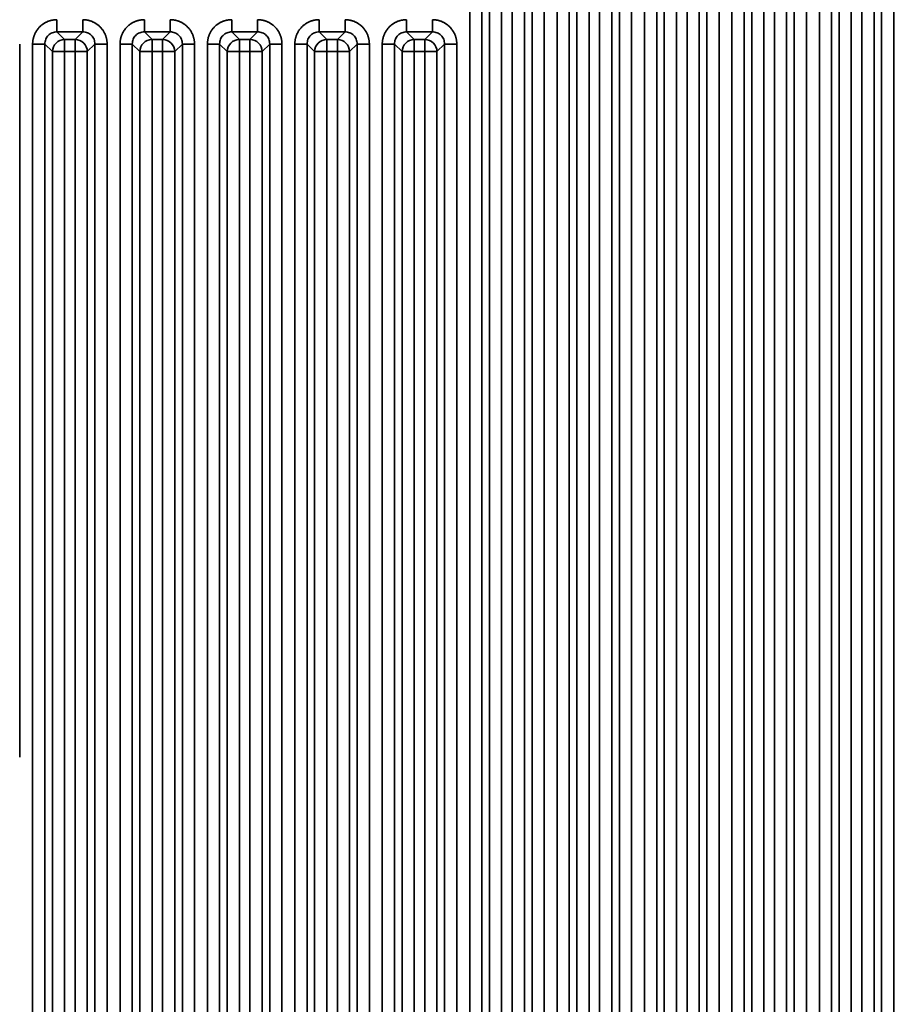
# Model space of a CAD drawing. Header units: millimetres. Extents: x 31 to 1647, y 187 to 975.
# Tile 118 of 151: x 1363 to 1413, y 634 to 690. Entities that reach past the tile are written whole.
import ezdxf

# ---------------------------------------------------------------- set-up
doc = ezdxf.new("R2010")
doc.units = ezdxf.units.MM
doc.layers.add('1', color=7, linetype='Continuous', true_color=0xffffff)
doc.styles.add('kanji2', font='simplex.shx', dxfattribs={"bigfont": 'bigfont.shx'})
doc.dimstyles.get("Standard").update_dxf_attribs({"dimtxt": 0.18, "dimasz": 0.18, "dimexe": 0.18, "dimexo": 0.0625, "dimgap": 0.09, "dimtad": 0, "dimtih": 1, "dimtoh": 1, "dimdec": 4, "dimzin": 0, "dimdsep": 46, "dimtxsty": 'Standard', "dimcen": 0.09, "dimadec": 0, "dimazin": 0, "dimtfac": 1, "dimtdec": 4, "dimtofl": 0, "dimtmove": 0, "dimatfit": 3, "dimfxl": 1, "dimtolj": 1, "dimtzin": 0, "dimarcsym": 0})

# ---------------------------------------------------------------- blocks, each defined once
blk = doc.blocks.new('_U13')
at = {"layer": '1', "color": 146, "lineweight": 13}
for p, q in [((1160.14034, 489.863674), (1160.14034, 794.404317)), ((1501.572678, 489.784801), (1501.572678, 794.404317)), ((1160.14034, 792.404317), (1163.140337, 793.208165)), ((1501.572678, 792.404317), (1498.572675, 793.208165)), ((1160.14034, 792.404317), (1501.572678, 792.404317)), ((1160.14034, 792.404317), (1163.140342, 791.600469)), ((1501.572678, 792.404317), (1498.572681, 791.600469))]:
    blk.add_line(p, q, dxfattribs=at)
at = {"layer": '1', "color": 146, "linetype": 'Continuous', "lineweight": 13, "insert": (1324.478493, 792.170809), "char_height": 3, "attachment_point": 7, "line_spacing_factor": 0.63253, "style": 'kanji2'}
blk.add_mtext('\\W0.9183;341.4', dxfattribs=at)
blk = doc.blocks.new('_Open')
at = {"color": 0, "linetype": 'ByBlock', "lineweight": -2}
for p, q in [((-1, 0.166667), (0, 0)), ((-1, -0.166667), (0, 0)), ((0, 0), (-1, 0))]:
    blk.add_line(p, q, dxfattribs=at)
blk = doc.blocks.new('_U14')
at = {"layer": '1', "color": 146, "lineweight": 13}
for p, q in [((1042.396509, 415.784238), (1042.396509, 818.404317)), ((1619.316509, 415.784238), (1619.316509, 818.404317)), ((1042.396509, 816.404317), (1045.396506, 817.208165)), ((1619.316509, 816.404317), (1616.316506, 817.208165)), ((1042.396509, 816.404317), (1619.316509, 816.404317)), ((1042.396509, 816.404317), (1045.396512, 815.600469)), ((1619.316509, 816.404317), (1616.316512, 815.600469))]:
    blk.add_line(p, q, dxfattribs=at)
at = {"layer": '1', "color": 146, "linetype": 'Continuous', "lineweight": 13, "insert": (1324.478493, 816.170809), "char_height": 3, "attachment_point": 7, "line_spacing_factor": 0.63253, "style": 'kanji2'}
blk.add_mtext('\\W0.9303;576.9', dxfattribs=at)
blk = doc.blocks.new('_U28')
at = {"layer": '1', "color": 146, "lineweight": 13}
for p, q in [((1619.316509, 703.864238), (966.892589, 703.864238)), ((968.892589, 703.864238), (968.088741, 700.864235)), ((968.892589, 703.864238), (968.892589, 415.784238)), ((968.892589, 703.864238), (969.696437, 700.864241)), ((968.892589, 415.784238), (968.088741, 418.784235)), ((968.892589, 415.784238), (969.696437, 418.784241)), ((1619.316509, 415.784238), (966.892589, 415.784238))]:
    blk.add_line(p, q, dxfattribs=at)
at = {"layer": '1', "color": 146, "linetype": 'Continuous', "lineweight": 13, "insert": (969.420097, 553.422222), "char_height": 3, "attachment_point": 7, "rotation": 90, "line_spacing_factor": 0.63253, "style": 'kanji2'}
blk.add_mtext('\\W0.9631;288.1', dxfattribs=at)

msp = doc.modelspace()

# ---------------------------------------------------------------- linework, layer by layer
at = {"layer": '1', "color": 18, "linetype": 'Continuous', "lineweight": 35}
for p, q in [((1388.7262, 446.5863), (1388.7262, 725.5372)), ((1389.4224, 725.5372), (1389.4224, 446.5863)), ((1392.2906, 446.5863), (1392.2906, 725.5372)), ((1392.9868, 725.5372), (1392.9868, 446.5863)), ((1393.7262, 446.5863), (1393.7262, 725.5372)), ((1394.4224, 725.5372), (1394.4224, 446.5863)), ((1397.2906, 446.5863), (1397.2906, 725.5372)), ((1397.9868, 725.5372), (1397.9868, 446.5863)), ((1398.7262, 446.5863), (1398.7262, 725.5372)), ((1399.4224, 725.5372), (1399.4224, 446.5863)), ((1402.2906, 446.5863), (1402.2906, 725.5372)), ((1402.9868, 725.5372), (1402.9868, 446.5863)), ((1403.7262, 446.5863), (1403.7262, 725.5372)), ((1404.4224, 725.5372), (1404.4224, 446.5863)), ((1407.2906, 446.5863), (1407.2906, 725.5372)), ((1407.9868, 725.5372), (1407.9868, 446.5863)), ((1408.7262, 446.5863), (1408.7262, 725.5372)), ((1409.4224, 725.5372), (1409.4224, 446.5863)), ((1412.2906, 446.5863), (1412.2906, 725.5372)), ((1412.9868, 725.5372), (1412.9868, 446.5863)), ((1389.8582, 447.0221), (1389.8582, 725.1014)), ((1390.5544, 725.1014), (1390.5544, 447.0221)), ((1391.1587, 447.0221), (1391.1587, 725.1014)), ((1391.8548, 725.1014), (1391.8548, 447.0221)), ((1394.8582, 447.0221), (1394.8582, 725.1014)), ((1395.5544, 725.1014), (1395.5544, 447.0221)), ((1396.1587, 447.0221), (1396.1587, 725.1014)), ((1396.8548, 725.1014), (1396.8548, 447.0221)), ((1399.8582, 447.0221), (1399.8582, 725.1014)), ((1400.5544, 725.1014), (1400.5544, 447.0221)), ((1401.1587, 447.0221), (1401.1587, 725.1014)), ((1401.8548, 725.1014), (1401.8548, 447.0221)), ((1404.8582, 447.0221), (1404.8582, 725.1014)), ((1405.5544, 725.1014), (1405.5544, 447.0221)), ((1406.1587, 447.0221), (1406.1587, 725.1014)), ((1406.8548, 725.1014), (1406.8548, 447.0221)), ((1409.8582, 447.0221), (1409.8582, 725.1014)), ((1410.5544, 725.1014), (1410.5544, 447.0221)), ((1411.1587, 447.0221), (1411.1587, 725.1014)), ((1411.8548, 725.1014), (1411.8548, 447.0221)), ((1365.1186, 689.3584), (1365.5544, 688.9226)), ((1366.5945, 689.3584), (1365.1186, 689.3584)), ((1366.1587, 688.9226), (1366.5945, 689.3584)), ((1370.1186, 689.3584), (1370.5544, 688.9226)), ((1371.5945, 689.3584), (1370.1186, 689.3584)), ((1371.1587, 688.9226), (1371.5945, 689.3584)), ((1375.1186, 689.3584), (1375.5544, 688.9226)), ((1376.5945, 689.3584), (1375.1186, 689.3584)), ((1376.1587, 688.9226), (1376.5945, 689.3584)), ((1380.1186, 689.3584), (1380.5544, 688.9226)), ((1381.5945, 689.3584), (1380.1186, 689.3584)), ((1381.1587, 688.9226), (1381.5945, 689.3584)), ((1385.1186, 689.3584), (1385.5544, 688.9226)), ((1386.5945, 689.3584), (1385.1186, 689.3584)), ((1386.1587, 688.9226), (1386.5945, 689.3584)), ((1362.9868, 688.6622), (1362.9868, 647.8544)), ((1363.7262, 446.5863), (1363.7262, 688.6622)), ((1364.8582, 688.2264), (1364.4224, 688.6622)), ((1364.4224, 688.6622), (1364.4224, 446.5863)), ((1365.5544, 688.9226), (1365.5544, 688.2264)), ((1365.5544, 688.9226), (1366.1587, 688.9226)), ((1366.1587, 688.9226), (1366.1587, 688.2264)), ((1367.2906, 688.6622), (1366.8548, 688.2264)), ((1367.2906, 446.5863), (1367.2906, 688.6622)), ((1367.9868, 688.6622), (1367.9868, 446.5863)), ((1368.7262, 446.5863), (1368.7262, 688.6622)), ((1369.8582, 688.2264), (1369.4224, 688.6622)), ((1369.4224, 688.6622), (1369.4224, 446.5863)), ((1370.5544, 688.9226), (1370.5544, 688.2264)), ((1370.5544, 688.9226), (1371.1587, 688.9226)), ((1371.1587, 688.9226), (1371.1587, 688.2264)), ((1372.2906, 688.6622), (1371.8548, 688.2264)), ((1372.2906, 446.5863), (1372.2906, 688.6622)), ((1372.9868, 688.6622), (1372.9868, 446.5863)), ((1373.7262, 446.5863), (1373.7262, 688.6622)), ((1374.8582, 688.2264), (1374.4224, 688.6622)), ((1374.4224, 688.6622), (1374.4224, 446.5863)), ((1375.5544, 688.9226), (1375.5544, 688.2264)), ((1375.5544, 688.9226), (1376.1587, 688.9226)), ((1376.1587, 688.9226), (1376.1587, 688.2264)), ((1377.2906, 688.6622), (1376.8548, 688.2264)), ((1377.2906, 446.5863), (1377.2906, 688.6622)), ((1377.9868, 688.6622), (1377.9868, 446.5863)), ((1378.7262, 446.5863), (1378.7262, 688.6622)), ((1379.8582, 688.2264), (1379.4224, 688.6622)), ((1379.4224, 688.6622), (1379.4224, 446.5863)), ((1380.5544, 688.9226), (1380.5544, 688.2264)), ((1380.5544, 688.9226), (1381.1587, 688.9226)), ((1381.1587, 688.9226), (1381.1587, 688.2264)), ((1382.2906, 688.6622), (1381.8548, 688.2264)), ((1382.2906, 446.5863), (1382.2906, 688.6622)), ((1382.9868, 688.6622), (1382.9868, 446.5863)), ((1383.7262, 446.5863), (1383.7262, 688.6622)), ((1384.8582, 688.2264), (1384.4224, 688.6622)), ((1384.4224, 688.6622), (1384.4224, 446.5863)), ((1385.5544, 688.9226), (1385.5544, 688.2264)), ((1385.5544, 688.9226), (1386.1587, 688.9226)), ((1386.1587, 688.9226), (1386.1587, 688.2264)), ((1387.2906, 688.6622), (1386.8548, 688.2264)), ((1387.2906, 446.5863), (1387.2906, 688.6622)), ((1387.9868, 688.6622), (1387.9868, 446.5863)), ((1365.5544, 688.2264), (1364.8582, 688.2264)), ((1364.8582, 447.0221), (1364.8582, 688.2264)), ((1365.5544, 688.2264), (1365.5544, 447.0221)), ((1366.1587, 688.2264), (1365.5544, 688.2264)), ((1366.1587, 447.0221), (1366.1587, 688.2264)), ((1366.8548, 688.2264), (1366.1587, 688.2264)), ((1366.8548, 688.2264), (1366.8548, 447.0221)), ((1370.5544, 688.2264), (1369.8582, 688.2264)), ((1369.8582, 447.0221), (1369.8582, 688.2264)), ((1370.5544, 688.2264), (1370.5544, 447.0221)), ((1371.1587, 688.2264), (1370.5544, 688.2264)), ((1371.1587, 447.0221), (1371.1587, 688.2264)), ((1371.8548, 688.2264), (1371.1587, 688.2264)), ((1371.8548, 688.2264), (1371.8548, 447.0221)), ((1375.5544, 688.2264), (1374.8582, 688.2264)), ((1374.8582, 447.0221), (1374.8582, 688.2264)), ((1375.5544, 688.2264), (1375.5544, 447.0221)), ((1376.1587, 688.2264), (1375.5544, 688.2264)), ((1376.1587, 447.0221), (1376.1587, 688.2264)), ((1376.8548, 688.2264), (1376.1587, 688.2264)), ((1376.8548, 688.2264), (1376.8548, 447.0221)), ((1380.5544, 688.2264), (1379.8582, 688.2264)), ((1379.8582, 447.0221), (1379.8582, 688.2264)), ((1380.5544, 688.2264), (1380.5544, 447.0221)), ((1381.1587, 688.2264), (1380.5544, 688.2264)), ((1381.8548, 688.2264), (1381.1587, 688.2264)), ((1381.1587, 447.0221), (1381.1587, 688.2264)), ((1381.8548, 688.2264), (1381.8548, 447.0221)), ((1385.5544, 688.2264), (1384.8582, 688.2264)), ((1384.8582, 447.0221), (1384.8582, 688.2264)), ((1385.5544, 688.2264), (1385.5544, 447.0221)), ((1386.1587, 688.2264), (1385.5544, 688.2264)), ((1386.1587, 447.0221), (1386.1587, 688.2264)), ((1386.8548, 688.2264), (1386.1587, 688.2264)), ((1386.8548, 688.2264), (1386.8548, 447.0221))]:
    msp.add_line(p, q, dxfattribs=at)
for centre, major_axis in [((1365.5544, 688.2264), (0.495, 0.495)), ((1366.1587, 688.2264), (0.495, -0.495)), ((1370.5544, 688.2264), (0.495, 0.495)), ((1371.1587, 688.2264), (0.495, -0.495)), ((1375.5544, 688.2264), (0.495, 0.495)), ((1376.1587, 688.2264), (0.495, -0.495)), ((1380.5544, 688.2264), (0.495, 0.495)), ((1381.1587, 688.2264), (0.495, -0.495)), ((1385.5544, 688.2264), (0.495, 0.495)), ((1386.1587, 688.2264), (0.495, -0.495))]:
    msp.add_ellipse(centre, major_axis=major_axis, ratio=0.989133, start_param=0.7908614, end_param=2.3507313, dxfattribs=at)
for points in [[(1363.7262, 688.6622), (1363.7262, 688.9399), (1363.9373, 689.4516), (1364.3281, 689.8428), (1364.8403, 690.0545), (1365.1186, 690.0545)], [(1366.5945, 690.0545), (1366.8722, 690.0545), (1367.3839, 689.8435), (1367.7751, 689.4526), (1367.9868, 688.9405), (1367.9868, 688.6622)], [(1368.7262, 688.6622), (1368.7262, 688.9399), (1368.9373, 689.4516), (1369.3281, 689.8428), (1369.8403, 690.0545), (1370.1186, 690.0545)], [(1371.5945, 690.0545), (1371.8722, 690.0545), (1372.3839, 689.8435), (1372.7751, 689.4526), (1372.9868, 688.9405), (1372.9868, 688.6622)], [(1373.7262, 688.6622), (1373.7262, 688.9399), (1373.9373, 689.4516), (1374.3281, 689.8428), (1374.8403, 690.0545), (1375.1186, 690.0545)], [(1376.5945, 690.0545), (1376.8722, 690.0545), (1377.3839, 689.8435), (1377.7751, 689.4526), (1377.9868, 688.9405), (1377.9868, 688.6622)], [(1378.7262, 688.6622), (1378.7262, 688.9399), (1378.9373, 689.4516), (1379.3281, 689.8428), (1379.8403, 690.0545), (1380.1186, 690.0545)], [(1381.5945, 690.0545), (1381.8722, 690.0545), (1382.3839, 689.8435), (1382.7751, 689.4526), (1382.9868, 688.9405), (1382.9868, 688.6622)], [(1383.7262, 688.6622), (1383.7262, 688.9399), (1383.9373, 689.4516), (1384.3281, 689.8428), (1384.8403, 690.0545), (1385.1186, 690.0545)], [(1386.5945, 690.0545), (1386.8722, 690.0545), (1387.3839, 689.8435), (1387.7751, 689.4526), (1387.9868, 688.9405), (1387.9868, 688.6622)]]:
    msp.add_open_spline(points, degree=2, dxfattribs=at)
for points, knots in [([(1365.1186, 690.0545), (1365.1186, 690.0118), (1365.1186, 689.969), (1365.1186, 689.8849), (1365.1186, 689.8436), (1365.1186, 689.7637), (1365.1186, 689.7252), (1365.1186, 689.6523), (1365.1186, 689.6179), (1365.1186, 689.5544), (1365.1186, 689.5252), (1365.1186, 689.4731), (1365.1186, 689.4502), (1365.1186, 689.4114), (1365.1186, 689.3955), (1365.1186, 689.3712), (1365.1186, 689.3628), (1365.1186, 689.3584)], [0, 0, 0, 0, 0.125, 0.125, 0.25, 0.25, 0.375, 0.375, 0.5, 0.5, 0.625, 0.625, 0.75, 0.75, 0.875, 0.875, 1, 1, 1, 1]), ([(1366.5945, 690.0545), (1366.5945, 690.0118), (1366.5944, 689.969), (1366.5944, 689.885), (1366.5943, 689.8437), (1366.5942, 689.7638), (1366.5942, 689.7253), (1366.5941, 689.6524), (1366.5941, 689.618), (1366.594, 689.5546), (1366.594, 689.5254), (1366.5939, 689.4735), (1366.5939, 689.4506), (1366.594, 689.412), (1366.594, 689.3962), (1366.5942, 689.3721), (1366.5943, 689.3638), (1366.5945, 689.3595)], [0, 0, 0, 0, 0.125, 0.125, 0.25, 0.25, 0.375, 0.375, 0.5, 0.5, 0.625, 0.625, 0.75, 0.75, 0.875, 0.875, 1, 1, 1, 1]), ([(1370.1186, 690.0545), (1370.1186, 690.0118), (1370.1186, 689.969), (1370.1186, 689.8849), (1370.1186, 689.8436), (1370.1186, 689.7637), (1370.1186, 689.7252), (1370.1186, 689.6523), (1370.1186, 689.6179), (1370.1186, 689.5544), (1370.1186, 689.5252), (1370.1186, 689.4731), (1370.1186, 689.4502), (1370.1186, 689.4114), (1370.1186, 689.3955), (1370.1186, 689.3712), (1370.1186, 689.3628), (1370.1186, 689.3584)], [0, 0, 0, 0, 0.125, 0.125, 0.25, 0.25, 0.375, 0.375, 0.5, 0.5, 0.625, 0.625, 0.75, 0.75, 0.875, 0.875, 1, 1, 1, 1]), ([(1371.5945, 690.0545), (1371.5945, 690.0118), (1371.5944, 689.969), (1371.5944, 689.885), (1371.5943, 689.8437), (1371.5942, 689.7638), (1371.5942, 689.7253), (1371.5941, 689.6524), (1371.5941, 689.618), (1371.594, 689.5546), (1371.594, 689.5254), (1371.5939, 689.4735), (1371.5939, 689.4506), (1371.594, 689.412), (1371.594, 689.3962), (1371.5942, 689.3721), (1371.5943, 689.3638), (1371.5945, 689.3595)], [0, 0, 0, 0, 0.125, 0.125, 0.25, 0.25, 0.375, 0.375, 0.5, 0.5, 0.625, 0.625, 0.75, 0.75, 0.875, 0.875, 1, 1, 1, 1]), ([(1375.1186, 690.0545), (1375.1186, 690.0118), (1375.1186, 689.969), (1375.1186, 689.8849), (1375.1186, 689.8436), (1375.1186, 689.7637), (1375.1186, 689.7252), (1375.1186, 689.6523), (1375.1186, 689.6179), (1375.1186, 689.5544), (1375.1186, 689.5252), (1375.1186, 689.4731), (1375.1186, 689.4502), (1375.1186, 689.4114), (1375.1186, 689.3955), (1375.1186, 689.3712), (1375.1186, 689.3628), (1375.1186, 689.3584)], [0, 0, 0, 0, 0.125, 0.125, 0.25, 0.25, 0.375, 0.375, 0.5, 0.5, 0.625, 0.625, 0.75, 0.75, 0.875, 0.875, 1, 1, 1, 1]), ([(1376.5945, 690.0545), (1376.5945, 690.0118), (1376.5944, 689.969), (1376.5944, 689.885), (1376.5943, 689.8437), (1376.5942, 689.7638), (1376.5942, 689.7253), (1376.5941, 689.6524), (1376.5941, 689.618), (1376.594, 689.5546), (1376.594, 689.5254), (1376.5939, 689.4735), (1376.5939, 689.4506), (1376.594, 689.412), (1376.594, 689.3962), (1376.5942, 689.3721), (1376.5943, 689.3638), (1376.5945, 689.3595)], [0, 0, 0, 0, 0.125, 0.125, 0.25, 0.25, 0.375, 0.375, 0.5, 0.5, 0.625, 0.625, 0.75, 0.75, 0.875, 0.875, 1, 1, 1, 1]), ([(1380.1186, 690.0545), (1380.1186, 690.0118), (1380.1186, 689.969), (1380.1186, 689.8849), (1380.1186, 689.8436), (1380.1186, 689.7637), (1380.1186, 689.7252), (1380.1186, 689.6523), (1380.1186, 689.6179), (1380.1186, 689.5544), (1380.1186, 689.5252), (1380.1186, 689.4731), (1380.1186, 689.4502), (1380.1186, 689.4114), (1380.1186, 689.3955), (1380.1186, 689.3712), (1380.1186, 689.3628), (1380.1186, 689.3584)], [0, 0, 0, 0, 0.125, 0.125, 0.25, 0.25, 0.375, 0.375, 0.5, 0.5, 0.625, 0.625, 0.75, 0.75, 0.875, 0.875, 1, 1, 1, 1]), ([(1381.5945, 690.0545), (1381.5945, 690.0118), (1381.5944, 689.969), (1381.5944, 689.885), (1381.5943, 689.8437), (1381.5942, 689.7638), (1381.5942, 689.7253), (1381.5941, 689.6524), (1381.5941, 689.618), (1381.594, 689.5546), (1381.594, 689.5254), (1381.5939, 689.4735), (1381.5939, 689.4506), (1381.594, 689.412), (1381.594, 689.3962), (1381.5942, 689.3721), (1381.5943, 689.3638), (1381.5945, 689.3595)], [0, 0, 0, 0, 0.125, 0.125, 0.25, 0.25, 0.375, 0.375, 0.5, 0.5, 0.625, 0.625, 0.75, 0.75, 0.875, 0.875, 1, 1, 1, 1]), ([(1385.1186, 690.0545), (1385.1186, 690.0118), (1385.1186, 689.969), (1385.1186, 689.8849), (1385.1186, 689.8436), (1385.1186, 689.7637), (1385.1186, 689.7252), (1385.1186, 689.6523), (1385.1186, 689.6179), (1385.1186, 689.5544), (1385.1186, 689.5252), (1385.1186, 689.4731), (1385.1186, 689.4502), (1385.1186, 689.4114), (1385.1186, 689.3955), (1385.1186, 689.3712), (1385.1186, 689.3628), (1385.1186, 689.3584)], [0, 0, 0, 0, 0.125, 0.125, 0.25, 0.25, 0.375, 0.375, 0.5, 0.5, 0.625, 0.625, 0.75, 0.75, 0.875, 0.875, 1, 1, 1, 1]), ([(1386.5945, 690.0545), (1386.5945, 690.0118), (1386.5944, 689.969), (1386.5944, 689.885), (1386.5943, 689.8437), (1386.5942, 689.7638), (1386.5942, 689.7253), (1386.5941, 689.6524), (1386.5941, 689.618), (1386.594, 689.5546), (1386.594, 689.5254), (1386.5939, 689.4735), (1386.5939, 689.4506), (1386.594, 689.412), (1386.594, 689.3962), (1386.5942, 689.3721), (1386.5943, 689.3638), (1386.5945, 689.3595)], [0, 0, 0, 0, 0.125, 0.125, 0.25, 0.25, 0.375, 0.375, 0.5, 0.5, 0.625, 0.625, 0.75, 0.75, 0.875, 0.875, 1, 1, 1, 1]), ([(1365.1186, 689.3584), (1365.0265, 689.3489), (1364.8434, 689.3301), (1364.6111, 689.1696), (1364.4507, 688.9374), (1364.4319, 688.7543), (1364.4224, 688.6622)], [0, 0, 0, 0, 0.2513614, 0.5, 0.7486386, 1, 1, 1, 1]), ([(1367.2906, 688.6622), (1367.2812, 688.7543), (1367.2623, 688.9374), (1367.1019, 689.1696), (1366.8697, 689.3301), (1366.6865, 689.3489), (1366.5945, 689.3584)], [0, 0, 0, 0, 0.2513614, 0.5, 0.7486386, 1, 1, 1, 1]), ([(1370.1186, 689.3584), (1370.0265, 689.3489), (1369.8434, 689.3301), (1369.6111, 689.1696), (1369.4507, 688.9374), (1369.4319, 688.7543), (1369.4224, 688.6622)], [0, 0, 0, 0, 0.2513614, 0.5, 0.7486386, 1, 1, 1, 1]), ([(1372.2906, 688.6622), (1372.2812, 688.7543), (1372.2623, 688.9374), (1372.1019, 689.1696), (1371.8697, 689.3301), (1371.6865, 689.3489), (1371.5945, 689.3584)], [0, 0, 0, 0, 0.2513614, 0.5, 0.7486386, 1, 1, 1, 1]), ([(1375.1186, 689.3584), (1375.0265, 689.3489), (1374.8434, 689.3301), (1374.6111, 689.1696), (1374.4507, 688.9374), (1374.4319, 688.7543), (1374.4224, 688.6622)], [0, 0, 0, 0, 0.2513614, 0.5, 0.7486386, 1, 1, 1, 1]), ([(1377.2906, 688.6622), (1377.2812, 688.7543), (1377.2623, 688.9374), (1377.1019, 689.1696), (1376.8697, 689.3301), (1376.6865, 689.3489), (1376.5945, 689.3584)], [0, 0, 0, 0, 0.2513614, 0.5, 0.7486386, 1, 1, 1, 1]), ([(1380.1186, 689.3584), (1380.0265, 689.3489), (1379.8434, 689.3301), (1379.6111, 689.1696), (1379.4507, 688.9374), (1379.4319, 688.7543), (1379.4224, 688.6622)], [0, 0, 0, 0, 0.2513614, 0.5, 0.7486386, 1, 1, 1, 1]), ([(1382.2906, 688.6622), (1382.2812, 688.7543), (1382.2623, 688.9374), (1382.1019, 689.1696), (1381.8697, 689.3301), (1381.6865, 689.3489), (1381.5945, 689.3584)], [0, 0, 0, 0, 0.2513614, 0.5, 0.7486386, 1, 1, 1, 1]), ([(1385.1186, 689.3584), (1385.0265, 689.3489), (1384.8434, 689.3301), (1384.6111, 689.1696), (1384.4507, 688.9374), (1384.4319, 688.7543), (1384.4224, 688.6622)], [0, 0, 0, 0, 0.2513614, 0.5, 0.7486386, 1, 1, 1, 1]), ([(1387.2906, 688.6622), (1387.2812, 688.7543), (1387.2623, 688.9374), (1387.1019, 689.1696), (1386.8697, 689.3301), (1386.6865, 689.3489), (1386.5945, 689.3584)], [0, 0, 0, 0, 0.2513614, 0.5, 0.7486386, 1, 1, 1, 1]), ([(1363.7262, 688.6622), (1363.769, 688.6622), (1363.8117, 688.6622), (1363.8958, 688.6621), (1363.9371, 688.6621), (1364.0169, 688.662), (1364.0554, 688.6619), (1364.1283, 688.6618), (1364.1627, 688.6618), (1364.2262, 688.6617), (1364.2553, 688.6617), (1364.3073, 688.6617), (1364.3301, 688.6617), (1364.3688, 688.6617), (1364.3846, 688.6618), (1364.4087, 688.6619), (1364.4169, 688.6621), (1364.4212, 688.6622)], [0, 0, 0, 0, 0.125, 0.125, 0.25, 0.25, 0.375, 0.375, 0.5, 0.5, 0.625, 0.625, 0.75, 0.75, 0.875, 0.875, 1, 1, 1, 1]), ([(1367.2918, 688.6622), (1367.2961, 688.6621), (1367.3044, 688.6619), (1367.3284, 688.6618), (1367.3442, 688.6617), (1367.3829, 688.6617), (1367.4058, 688.6617), (1367.4577, 688.6617), (1367.4868, 688.6617), (1367.5503, 688.6618), (1367.5847, 688.6618), (1367.6576, 688.6619), (1367.6961, 688.662), (1367.7759, 688.6621), (1367.8172, 688.6621), (1367.9013, 688.6622), (1367.9441, 688.6622), (1367.9868, 688.6622)], [0, 0, 0, 0, 0.125, 0.125, 0.25, 0.25, 0.375, 0.375, 0.5, 0.5, 0.625, 0.625, 0.75, 0.75, 0.875, 0.875, 1, 1, 1, 1]), ([(1368.7262, 688.6622), (1368.769, 688.6622), (1368.8117, 688.6622), (1368.8958, 688.6621), (1368.9371, 688.6621), (1369.0169, 688.662), (1369.0554, 688.6619), (1369.1283, 688.6618), (1369.1627, 688.6618), (1369.2262, 688.6617), (1369.2553, 688.6617), (1369.3073, 688.6617), (1369.3301, 688.6617), (1369.3688, 688.6617), (1369.3846, 688.6618), (1369.4087, 688.6619), (1369.4169, 688.6621), (1369.4212, 688.6622)], [0, 0, 0, 0, 0.125, 0.125, 0.25, 0.25, 0.375, 0.375, 0.5, 0.5, 0.625, 0.625, 0.75, 0.75, 0.875, 0.875, 1, 1, 1, 1]), ([(1372.2918, 688.6622), (1372.2961, 688.6621), (1372.3044, 688.6619), (1372.3284, 688.6618), (1372.3442, 688.6617), (1372.3829, 688.6617), (1372.4058, 688.6617), (1372.4577, 688.6617), (1372.4868, 688.6617), (1372.5503, 688.6618), (1372.5847, 688.6618), (1372.6576, 688.6619), (1372.6961, 688.662), (1372.7759, 688.6621), (1372.8172, 688.6621), (1372.9013, 688.6622), (1372.9441, 688.6622), (1372.9868, 688.6622)], [0, 0, 0, 0, 0.125, 0.125, 0.25, 0.25, 0.375, 0.375, 0.5, 0.5, 0.625, 0.625, 0.75, 0.75, 0.875, 0.875, 1, 1, 1, 1]), ([(1373.7262, 688.6622), (1373.769, 688.6622), (1373.8117, 688.6622), (1373.8958, 688.6621), (1373.9371, 688.6621), (1374.0169, 688.662), (1374.0554, 688.6619), (1374.1283, 688.6618), (1374.1627, 688.6618), (1374.2262, 688.6617), (1374.2553, 688.6617), (1374.3073, 688.6617), (1374.3301, 688.6617), (1374.3688, 688.6617), (1374.3846, 688.6618), (1374.4087, 688.6619), (1374.4169, 688.6621), (1374.4212, 688.6622)], [0, 0, 0, 0, 0.125, 0.125, 0.25, 0.25, 0.375, 0.375, 0.5, 0.5, 0.625, 0.625, 0.75, 0.75, 0.875, 0.875, 1, 1, 1, 1]), ([(1377.2918, 688.6622), (1377.2961, 688.6621), (1377.3044, 688.6619), (1377.3284, 688.6618), (1377.3442, 688.6617), (1377.3829, 688.6617), (1377.4058, 688.6617), (1377.4577, 688.6617), (1377.4868, 688.6617), (1377.5503, 688.6618), (1377.5847, 688.6618), (1377.6576, 688.6619), (1377.6961, 688.662), (1377.7759, 688.6621), (1377.8172, 688.6621), (1377.9013, 688.6622), (1377.9441, 688.6622), (1377.9868, 688.6622)], [0, 0, 0, 0, 0.125, 0.125, 0.25, 0.25, 0.375, 0.375, 0.5, 0.5, 0.625, 0.625, 0.75, 0.75, 0.875, 0.875, 1, 1, 1, 1]), ([(1378.7262, 688.6622), (1378.769, 688.6622), (1378.8117, 688.6622), (1378.8958, 688.6621), (1378.9371, 688.6621), (1379.0169, 688.662), (1379.0554, 688.6619), (1379.1283, 688.6618), (1379.1627, 688.6618), (1379.2262, 688.6617), (1379.2553, 688.6617), (1379.3073, 688.6617), (1379.3301, 688.6617), (1379.3688, 688.6617), (1379.3846, 688.6618), (1379.4087, 688.6619), (1379.4169, 688.6621), (1379.4212, 688.6622)], [0, 0, 0, 0, 0.125, 0.125, 0.25, 0.25, 0.375, 0.375, 0.5, 0.5, 0.625, 0.625, 0.75, 0.75, 0.875, 0.875, 1, 1, 1, 1]), ([(1382.2918, 688.6622), (1382.2961, 688.6621), (1382.3044, 688.6619), (1382.3284, 688.6618), (1382.3442, 688.6617), (1382.3829, 688.6617), (1382.4058, 688.6617), (1382.4577, 688.6617), (1382.4868, 688.6617), (1382.5503, 688.6618), (1382.5847, 688.6618), (1382.6576, 688.6619), (1382.6961, 688.662), (1382.7759, 688.6621), (1382.8172, 688.6621), (1382.9013, 688.6622), (1382.9441, 688.6622), (1382.9868, 688.6622)], [0, 0, 0, 0, 0.125, 0.125, 0.25, 0.25, 0.375, 0.375, 0.5, 0.5, 0.625, 0.625, 0.75, 0.75, 0.875, 0.875, 1, 1, 1, 1]), ([(1383.7262, 688.6622), (1383.769, 688.6622), (1383.8117, 688.6622), (1383.8958, 688.6621), (1383.9371, 688.6621), (1384.0169, 688.662), (1384.0554, 688.6619), (1384.1283, 688.6618), (1384.1627, 688.6618), (1384.2262, 688.6617), (1384.2553, 688.6617), (1384.3073, 688.6617), (1384.3301, 688.6617), (1384.3688, 688.6617), (1384.3846, 688.6618), (1384.4087, 688.6619), (1384.4169, 688.6621), (1384.4212, 688.6622)], [0, 0, 0, 0, 0.125, 0.125, 0.25, 0.25, 0.375, 0.375, 0.5, 0.5, 0.625, 0.625, 0.75, 0.75, 0.875, 0.875, 1, 1, 1, 1]), ([(1387.2918, 688.6622), (1387.2961, 688.6621), (1387.3044, 688.6619), (1387.3284, 688.6618), (1387.3442, 688.6617), (1387.3829, 688.6617), (1387.4058, 688.6617), (1387.4577, 688.6617), (1387.4868, 688.6617), (1387.5503, 688.6618), (1387.5847, 688.6618), (1387.6576, 688.6619), (1387.6961, 688.662), (1387.7759, 688.6621), (1387.8172, 688.6621), (1387.9013, 688.6622), (1387.9441, 688.6622), (1387.9868, 688.6622)], [0, 0, 0, 0, 0.125, 0.125, 0.25, 0.25, 0.375, 0.375, 0.5, 0.5, 0.625, 0.625, 0.75, 0.75, 0.875, 0.875, 1, 1, 1, 1])]:
    msp.add_open_spline(points, degree=3, knots=knots, dxfattribs=at)

# ---------------------------------------------------------------- dimensions: what is measured, and where the dimension line sits
at = {"layer": '1', "color": 146, "linetype": 'Continuous', "lineweight": 13}
for base, p1, p2, picture, middle in [((1619.3165, 816.4043), (1042.3965, 415.7842), (1619.3165, 415.7842), '_U14', (1330.8565, 816.4043)), ((1501.5727, 792.4043), (1160.1403, 489.8637), (1501.5727, 489.7848), '_U13', (1330.8565, 792.4043))]:
    dim = msp.add_linear_dim(base=base, p1=p1, p2=p2, dimstyle='Standard', override={"dimtxt": 3, "dimasz": 3, "dimexe": 2, "dimexo": 0, "dimgap": 0.6, "dimtad": 1, "dimtih": 1, "dimtoh": 0, "dimdec": 1, "dimlfac": 1, "dimzin": 8, "dimdsep": 46, "dimlunit": 2, "dimtxsty": 'kanji2', "dimblk1": 'Open', "dimblk2": 'Open', "dimsah": 1, "dimse1": 0, "dimse2": 0, "dimsd1": 0, "dimsd2": 0, "dimclrd": 146, "dimclre": 146, "dimclrt": 146, "dimtol": 0, "dimtm": -0.1, "dimtfac": 0.833333, "dimtdec": 2, "dimtofl": 1, "dimtmove": 0, "dimtzin": 8, "dimlwd": 13, "dimlwe": 13}, dxfattribs=at)
    dim.commit()
    dim.dimension.update_dxf_attribs({"geometry": picture, "text_midpoint": middle, "dimtype": 160})
dim = msp.add_linear_dim(base=(968.8926, 415.7842), p1=(1619.3165, 703.8642), p2=(1619.3165, 415.7842), angle=90, dimstyle='Standard', override={"dimtxt": 3, "dimasz": 3, "dimexe": 2, "dimexo": 0, "dimgap": 0.6, "dimtad": 1, "dimtih": 0, "dimtoh": 0, "dimdec": 1, "dimlfac": 1, "dimzin": 8, "dimdsep": 46, "dimlunit": 2, "dimtxsty": 'kanji2', "dimblk1": 'Open', "dimblk2": 'Open', "dimsah": 1, "dimse1": 0, "dimse2": 0, "dimsd1": 0, "dimsd2": 0, "dimclrd": 146, "dimclre": 146, "dimclrt": 146, "dimtol": 0, "dimtm": -0.1, "dimtfac": 0.833333, "dimtdec": 2, "dimtofl": 1, "dimtmove": 0, "dimtzin": 8, "dimlwd": 13, "dimlwe": 13}, dxfattribs=at)
dim.commit()
dim.dimension.update_dxf_attribs({"geometry": '_U28', "text_midpoint": (968.8926, 559.8242), "dimtype": 160})

doc.saveas('drawing.dxf')
